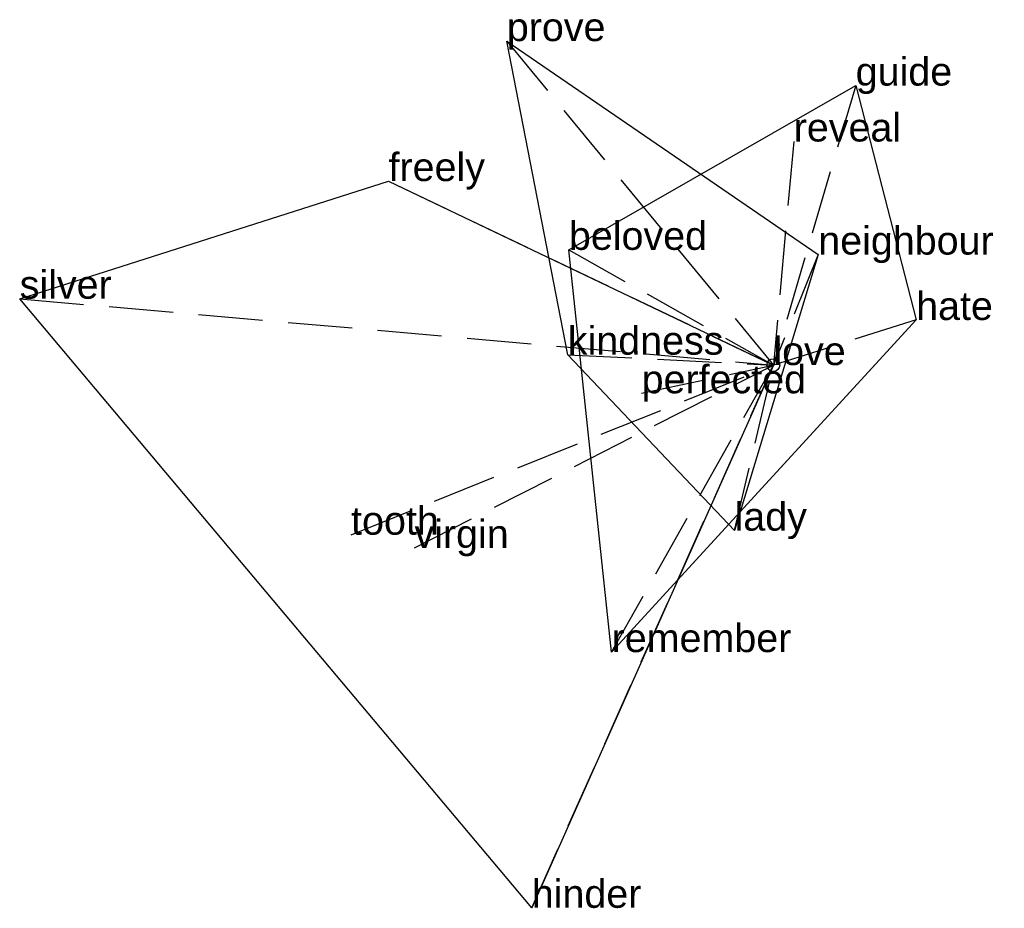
# Model space of a CAD drawing. Extents: x -2.94 to 0.9, y -2.12 to 1.35.
import ezdxf

# ---------------------------------------------------------------- set-up
doc = ezdxf.new("R2010")
doc.units = 0
doc.linetypes.add('DASHED2', pattern=[0.3, 0.25, -0.05])
for name, color, linetype in [('TEXT_nt', 1, 'CONTINUOUS'), ('TEXT_ot', 1, 'CONTINUOUS'), ('TEXT_q', 1, 'CONTINUOUS')]:
    doc.layers.add(name, color=color, linetype=linetype)
doc.styles.get("Standard").update_dxf_attribs({"font": 'arial.ttf'})

# ---------------------------------------------------------------- blocks, each defined once
blk = doc.blocks.new('ot-love')
at = {"layer": 'LINES_ot', "linetype": 'DASHED2'}
for p in [(0.3207, 1.0897), (0.0792, 0.8717), (-0.7967, 0.4493), (0.5563, 0.1759), (-0.6302, -1.1189), (0, 0)]:
    blk.add_line(p, (0, 0), dxfattribs=at)
at = {"layer": 'ORIGIN_ot'}
blk.add_circle((0, 0), 0.025, dxfattribs=at)
at = {"layer": 'TEXT_ot'}
for s, p in [('guide', (0.3207, 1.0897)), ('reveal', (0.0792, 0.8717)), ('beloved', (-0.7967, 0.4493)), ('hate', (0.5563, 0.1759)), ('love', (0, 0)), ('remember', (-0.6302, -1.1189))]:
    blk.add_text(s, height=0.11, dxfattribs=at).set_placement(p)
blk = doc.blocks.new('nt-love')
at = {"layer": 'LINES_nt', "linetype": 'DASHED2'}
for p in [(-1.0386, 1.2631), (0.1748, 0.4309), (-0.801, 0.0407), (-0.5134, -0.1099), (-0.1513, -0.6454), (0, 0)]:
    blk.add_line(p, (0, 0), dxfattribs=at)
at = {"layer": 'ORIGIN_nt'}
blk.add_circle((0, 0), 0.025, dxfattribs=at)
at = {"layer": 'TEXT_nt'}
for s, p in [('prove', (-1.0386, 1.2631)), ('neighbour', (0.1748, 0.4309)), ('kindness', (-0.801, 0.0407)), ('love', (0, 0)), ('perfected', (-0.5134, -0.1099)), ('lady', (-0.1513, -0.6454))]:
    blk.add_text(s, height=0.11, dxfattribs=at).set_placement(p)
blk = doc.blocks.new('q-love')
at = {"layer": 'LINES_q', "linetype": 'DASHED2'}
for p in [(-1.4996, 0.7174), (-2.9367, 0.2588), (-1.6454, -0.6612), (-1.3984, -0.7126), (-0.9414, -2.1158), (0, 0)]:
    blk.add_line(p, (0, 0), dxfattribs=at)
at = {"layer": 'ORIGIN_q'}
blk.add_circle((0, 0), 0.025, dxfattribs=at)
at = {"layer": 'TEXT_q'}
for s, p in [('freely', (-1.4996, 0.7174)), ('silver', (-2.9367, 0.2588)), ('love', (0, 0)), ('tooth', (-1.6454, -0.6612)), ('virgin', (-1.3984, -0.7126)), ('hinder', (-0.9414, -2.1158))]:
    blk.add_text(s, height=0.11, dxfattribs=at).set_placement(p)

msp = doc.modelspace()

# ---------------------------------------------------------------- linework, layer by layer
at = {"layer": 'OUTLINE_nt', "linetype": 'CONTINUOUS'}
msp.add_polyline3d([(-0.1513, -0.6454, 0), (-0.801, 0.0407, 0), (-1.0386, 1.2631, 0), (0.1748, 0.4309, 0), (-0.1513, -0.6454, 0)], close=True, dxfattribs=at)
at = {"layer": 'OUTLINE_ot', "linetype": 'CONTINUOUS'}
msp.add_polyline3d([(-0.6302, -1.1189, 0), (-0.7967, 0.4493, 0), (0.3207, 1.0897, 0), (0.5563, 0.1759, 0), (-0.6302, -1.1189, 0)], close=True, dxfattribs=at)
at = {"layer": 'OUTLINE_q', "linetype": 'CONTINUOUS'}
msp.add_polyline3d([(-0.9414, -2.1158, 0), (-2.9367, 0.2588, 0), (-1.4996, 0.7174, 0), (0, 0, 0), (-0.9414, -2.1158, 0)], close=True, dxfattribs=at)

# ---------------------------------------------------------------- block references
for name in ['nt-love', 'ot-love', 'q-love']:
    msp.add_blockref(name, (0, 0))

doc.saveas('drawing.dxf')
